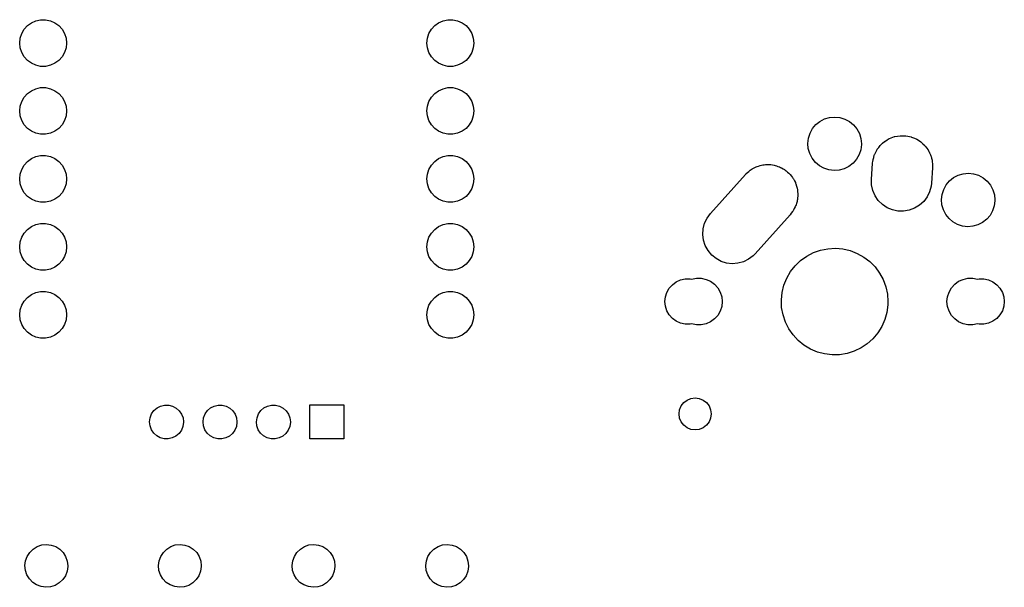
# Model space of a CAD drawing. Extents: x 124.3 to 210.2, y -114.7 to -26.3.
# Tile 4 of 7: x 129 to 165.8, y -70.2 to -49. Entities that reach past the tile are written whole.
import ezdxf

# ---------------------------------------------------------------- set-up
doc = ezdxf.new("R2010")
doc.units = 0
doc.layers.add('BLACK', color=7, linetype='CONTINUOUS')

msp = doc.modelspace()

# ---------------------------------------------------------------- linework, layer by layer
at = {"layer": 'BLACK', "linetype": 'CONTINUOUS'}
for p, q in [((129.442, -49.0751), (129.609, -49.0006)), ((129.609, -49.0006), (129.788, -48.9625)), ((129.788, -48.9625), (129.972, -48.9625)), ((129.972, -48.9625), (130.151, -49.0006)), ((130.151, -49.0006), (130.318, -49.0751)), ((144.682, -49.0751), (144.849, -49.0006)), ((144.849, -49.0006), (145.028, -48.9625)), ((145.028, -48.9625), (145.212, -48.9625)), ((145.212, -48.9625), (145.391, -49.0006)), ((145.391, -49.0006), (145.558, -49.0751)), ((129.079, -49.4776), (129.171, -49.3189)), ((129.171, -49.3189), (129.294, -49.1828)), ((129.294, -49.1828), (129.442, -49.0751)), ((130.318, -49.0751), (130.466, -49.1828)), ((130.466, -49.1828), (130.589, -49.3189)), ((130.589, -49.3189), (130.681, -49.4776)), ((144.319, -49.4776), (144.411, -49.3189)), ((144.411, -49.3189), (144.534, -49.1828)), ((144.534, -49.1828), (144.682, -49.0751)), ((145.558, -49.0751), (145.706, -49.1828)), ((145.706, -49.1828), (145.829, -49.3189)), ((145.829, -49.3189), (145.921, -49.4776)), ((129.004, -49.834), (129.023, -49.6518)), ((129.023, -49.6518), (129.079, -49.4776)), ((130.681, -49.4776), (130.737, -49.6518)), ((130.737, -49.6518), (130.756, -49.834)), ((144.244, -49.834), (144.263, -49.6518)), ((144.263, -49.6518), (144.319, -49.4776)), ((145.921, -49.4776), (145.977, -49.6518)), ((145.977, -49.6518), (145.996, -49.834)), ((129.023, -50.0162), (129.004, -49.834)), ((129.079, -50.1904), (129.023, -50.0162)), ((130.737, -50.0162), (130.681, -50.1904)), ((130.756, -49.834), (130.737, -50.0162)), ((144.263, -50.0162), (144.244, -49.834)), ((144.319, -50.1904), (144.263, -50.0162)), ((145.977, -50.0162), (145.921, -50.1904)), ((145.996, -49.834), (145.977, -50.0162)), ((129.171, -50.3491), (129.079, -50.1904)), ((129.294, -50.4852), (129.171, -50.3491)), ((130.589, -50.3491), (130.466, -50.4852)), ((130.681, -50.1904), (130.589, -50.3491)), ((144.411, -50.3491), (144.319, -50.1904)), ((144.534, -50.4852), (144.411, -50.3491)), ((145.829, -50.3491), (145.706, -50.4852)), ((145.921, -50.1904), (145.829, -50.3491)), ((129.442, -50.5929), (129.294, -50.4852)), ((129.609, -50.6674), (129.442, -50.5929)), ((129.788, -50.7055), (129.609, -50.6674)), ((129.972, -50.7055), (129.788, -50.7055)), ((130.151, -50.6674), (129.972, -50.7055)), ((130.318, -50.5929), (130.151, -50.6674)), ((130.466, -50.4852), (130.318, -50.5929)), ((144.682, -50.5929), (144.534, -50.4852)), ((144.849, -50.6674), (144.682, -50.5929)), ((145.028, -50.7055), (144.849, -50.6674)), ((145.212, -50.7055), (145.028, -50.7055)), ((145.391, -50.6674), (145.212, -50.7055)), ((145.558, -50.5929), (145.391, -50.6674)), ((145.706, -50.4852), (145.558, -50.5929)), ((129.442, -51.6151), (129.609, -51.5406)), ((129.609, -51.5406), (129.788, -51.5025)), ((129.788, -51.5025), (129.972, -51.5025)), ((129.972, -51.5025), (130.151, -51.5406)), ((130.151, -51.5406), (130.318, -51.6151)), ((144.682, -51.6151), (144.849, -51.5406)), ((144.849, -51.5406), (145.028, -51.5025)), ((145.028, -51.5025), (145.212, -51.5025)), ((145.212, -51.5025), (145.391, -51.5406)), ((145.391, -51.5406), (145.558, -51.6151)), ((129.079, -52.0176), (129.171, -51.8589)), ((129.171, -51.8589), (129.294, -51.7228)), ((129.294, -51.7228), (129.442, -51.6151)), ((130.318, -51.6151), (130.466, -51.7228)), ((130.466, -51.7228), (130.589, -51.8589)), ((130.589, -51.8589), (130.681, -52.0176)), ((144.319, -52.0176), (144.411, -51.8589)), ((144.411, -51.8589), (144.534, -51.7228)), ((144.534, -51.7228), (144.682, -51.6151)), ((145.558, -51.6151), (145.706, -51.7228)), ((145.706, -51.7228), (145.829, -51.8589)), ((145.829, -51.8589), (145.921, -52.0176)), ((129.004, -52.374), (129.023, -52.1918)), ((129.023, -52.1918), (129.079, -52.0176)), ((130.681, -52.0176), (130.737, -52.1918)), ((130.737, -52.1918), (130.756, -52.374)), ((144.244, -52.374), (144.263, -52.1918)), ((144.263, -52.1918), (144.319, -52.0176)), ((145.921, -52.0176), (145.977, -52.1918)), ((145.977, -52.1918), (145.996, -52.374)), ((129.023, -52.5562), (129.004, -52.374)), ((129.079, -52.7304), (129.023, -52.5562)), ((130.737, -52.5562), (130.681, -52.7304)), ((130.756, -52.374), (130.737, -52.5562)), ((144.263, -52.5562), (144.244, -52.374)), ((144.319, -52.7304), (144.263, -52.5562)), ((145.977, -52.5562), (145.921, -52.7304)), ((145.996, -52.374), (145.977, -52.5562)), ((158.952, -52.7632), (159.125, -52.6728)), ((159.125, -52.6728), (159.313, -52.6177)), ((159.313, -52.6177), (159.507, -52.6)), ((159.507, -52.6), (159.701, -52.6204)), ((159.701, -52.6204), (159.888, -52.6781)), ((159.888, -52.6781), (160.059, -52.771)), ((129.171, -52.8891), (129.079, -52.7304)), ((129.294, -53.0252), (129.171, -52.8891)), ((129.442, -53.1329), (129.294, -53.0252)), ((130.466, -53.0252), (130.318, -53.1329)), ((130.589, -52.8891), (130.466, -53.0252)), ((130.681, -52.7304), (130.589, -52.8891)), ((144.411, -52.8891), (144.319, -52.7304)), ((144.534, -53.0252), (144.411, -52.8891)), ((144.682, -53.1329), (144.534, -53.0252)), ((145.706, -53.0252), (145.558, -53.1329)), ((145.829, -52.8891), (145.706, -53.0252)), ((145.921, -52.7304), (145.829, -52.8891)), ((158.581, -53.2061), (158.675, -53.035)), ((158.675, -53.035), (158.8, -52.8855)), ((158.8, -52.8855), (158.952, -52.7632)), ((160.059, -52.771), (160.21, -52.8954)), ((160.21, -52.8954), (160.333, -53.0466)), ((160.333, -53.0466), (160.425, -53.2189)), ((129.609, -53.2074), (129.442, -53.1329)), ((129.788, -53.2455), (129.609, -53.2074)), ((129.972, -53.2455), (129.788, -53.2455)), ((130.151, -53.2074), (129.972, -53.2455)), ((130.318, -53.1329), (130.151, -53.2074)), ((144.849, -53.2074), (144.682, -53.1329)), ((145.028, -53.2455), (144.849, -53.2074)), ((145.212, -53.2455), (145.028, -53.2455)), ((145.391, -53.2074), (145.212, -53.2455)), ((145.558, -53.1329), (145.391, -53.2074)), ((158.5, -53.586), (158.522, -53.3921)), ((158.522, -53.3921), (158.581, -53.2061)), ((160.425, -53.2189), (160.481, -53.4058)), ((160.481, -53.4058), (160.5, -53.6)), ((161.468, -53.4566), (161.546, -53.4088)), ((161.546, -53.4088), (161.552, -53.4066)), ((161.552, -53.4066), (161.556, -53.4046)), ((161.556, -53.4046), (161.681, -53.3584)), ((161.681, -53.3584), (161.746, -53.3338)), ((161.746, -53.3338), (161.748, -53.3335)), ((161.748, -53.3335), (161.749, -53.3333)), ((161.749, -53.3333), (161.952, -53.2985)), ((161.952, -53.2985), (161.954, -53.2985)), ((161.954, -53.2985), (161.957, -53.298)), ((161.957, -53.298), (162.02, -53.2994)), ((162.02, -53.2994), (162.158, -53.3012)), ((162.158, -53.3012), (162.164, -53.3025)), ((162.164, -53.3025), (162.171, -53.3027)), ((162.171, -53.3027), (162.24, -53.3176)), ((162.24, -53.3176), (162.36, -53.3413)), ((162.36, -53.3413), (162.37, -53.3456)), ((162.37, -53.3456), (162.38, -53.3476)), ((162.38, -53.3476), (162.446, -53.3758)), ((162.446, -53.3758), (162.551, -53.4176)), ((162.551, -53.4176), (162.564, -53.4262)), ((162.564, -53.4262), (162.576, -53.4313)), ((158.516, -53.7805), (158.5, -53.586)), ((158.57, -53.9681), (158.516, -53.7805)), ((160.5, -53.6279), (160.475, -53.8215)), ((160.5, -53.6), (160.5, -53.6279)), ((161.096, -53.8073), (161.151, -53.7385)), ((161.151, -53.7385), (161.206, -53.6643)), ((161.206, -53.6643), (161.217, -53.6543)), ((161.217, -53.6543), (161.224, -53.6456)), ((161.224, -53.6456), (161.295, -53.5836)), ((161.295, -53.5836), (161.364, -53.5203)), ((161.364, -53.5203), (161.373, -53.5148)), ((161.373, -53.5148), (161.379, -53.5099)), ((161.379, -53.5099), (161.468, -53.4566)), ((162.576, -53.4313), (162.635, -53.4707)), ((162.635, -53.4707), (162.725, -53.5275)), ((162.725, -53.5275), (162.74, -53.5415)), ((162.74, -53.5415), (162.754, -53.5506)), ((162.754, -53.5506), (162.802, -53.5989)), ((162.802, -53.5989), (162.876, -53.6672)), ((162.876, -53.6672), (162.891, -53.6875)), ((162.891, -53.6875), (162.905, -53.7014)), ((162.905, -53.7014), (162.942, -53.7559)), ((162.942, -53.7559), (162.999, -53.8322)), ((129.294, -54.2628), (129.442, -54.1551)), ((129.442, -54.1551), (129.609, -54.0806)), ((129.609, -54.0806), (129.788, -54.0425)), ((129.788, -54.0425), (129.972, -54.0425)), ((129.972, -54.0425), (130.151, -54.0806)), ((130.151, -54.0806), (130.318, -54.1551)), ((130.318, -54.1551), (130.466, -54.2628)), ((144.534, -54.2628), (144.682, -54.1551)), ((144.682, -54.1551), (144.849, -54.0806)), ((144.849, -54.0806), (145.028, -54.0425)), ((145.028, -54.0425), (145.212, -54.0425)), ((145.212, -54.0425), (145.391, -54.0806)), ((145.391, -54.0806), (145.558, -54.1551)), ((145.558, -54.1551), (145.706, -54.2628)), ((158.659, -54.1417), (158.57, -53.9681)), ((158.781, -54.2947), (158.659, -54.1417)), ((160.414, -54.0067), (160.317, -54.1764)), ((160.475, -53.8215), (160.414, -54.0067)), ((160.94, -54.1861), (160.963, -54.1113)), ((160.963, -54.1113), (160.985, -54.0278)), ((160.985, -54.0278), (160.995, -54.007)), ((160.995, -54.007), (161.001, -53.9895)), ((161.001, -53.9895), (161.039, -53.9164)), ((161.039, -53.9164), (161.078, -53.8355)), ((161.078, -53.8355), (161.09, -53.8202)), ((161.09, -53.8202), (161.096, -53.8073)), ((162.999, -53.8322), (163.012, -53.8589)), ((163.012, -53.8589), (163.025, -53.878)), ((163.025, -53.878), (163.051, -53.9362)), ((163.051, -53.9362), (163.09, -54.0168)), ((163.09, -54.0168), (163.1, -54.0499)), ((163.1, -54.0499), (163.11, -54.0742)), ((163.11, -54.0742), (163.123, -54.1335)), ((163.123, -54.1335), (163.146, -54.215)), ((129.079, -54.5576), (129.171, -54.3989)), ((129.171, -54.3989), (129.294, -54.2628)), ((130.466, -54.2628), (130.589, -54.3989)), ((130.589, -54.3989), (130.681, -54.5576)), ((144.319, -54.5576), (144.411, -54.3989)), ((144.411, -54.3989), (144.534, -54.2628)), ((145.706, -54.2628), (145.829, -54.3989)), ((145.829, -54.3989), (145.921, -54.5576)), ((156.411, -54.5418), (156.462, -54.5165)), ((156.462, -54.5165), (156.516, -54.4846)), ((156.516, -54.4846), (156.561, -54.4678)), ((156.561, -54.4678), (156.602, -54.4476)), ((156.602, -54.4476), (156.654, -54.4334)), ((156.654, -54.4334), (156.709, -54.4133)), ((156.709, -54.4133), (156.761, -54.4044)), ((156.761, -54.4044), (156.809, -54.3914)), ((156.809, -54.3914), (156.859, -54.3876)), ((156.859, -54.3876), (156.912, -54.3785)), ((156.912, -54.3785), (156.969, -54.3792)), ((156.969, -54.3792), (157.022, -54.3752)), ((157.022, -54.3752), (157.068, -54.3805)), ((157.068, -54.3805), (157.118, -54.3812)), ((157.118, -54.3812), (157.178, -54.3931)), ((157.178, -54.3931), (157.234, -54.3996)), ((157.234, -54.3996), (157.275, -54.4124)), ((157.275, -54.4124), (157.32, -54.4213)), ((157.32, -54.4213), (157.381, -54.4457)), ((157.381, -54.4457), (157.438, -54.4637)), ((157.438, -54.4637), (157.472, -54.4822)), ((157.472, -54.4822), (157.511, -54.4976)), ((157.511, -54.4976), (157.57, -54.535)), ((158.929, -54.4211), (158.781, -54.2947)), ((159.1, -54.5164), (158.929, -54.4211)), ((159.285, -54.5767), (159.1, -54.5164)), ((160.036, -54.4443), (159.862, -54.5323)), ((160.19, -54.3242), (160.036, -54.4443)), ((160.317, -54.1764), (160.19, -54.3242)), ((160.878, -54.9235), (160.917, -54.3435)), ((160.917, -54.3435), (160.93, -54.2343)), ((160.93, -54.2343), (160.937, -54.208)), ((160.937, -54.208), (160.94, -54.1861)), ((163.162, -54.4965), (163.122, -55.0765)), ((163.146, -54.215), (163.15, -54.2537)), ((163.15, -54.2537), (163.156, -54.2829)), ((163.156, -54.2829), (163.158, -54.3408)), ((163.158, -54.3408), (163.165, -54.42)), ((163.163, -54.4789), (163.162, -54.4905)), ((163.162, -54.4905), (163.162, -54.4965)), ((163.165, -54.42), (163.163, -54.4789)), ((129.004, -54.914), (129.023, -54.7318)), ((129.023, -54.7318), (129.079, -54.5576)), ((130.681, -54.5576), (130.737, -54.7318)), ((130.737, -54.7318), (130.756, -54.914)), ((144.244, -54.914), (144.263, -54.7318)), ((144.263, -54.7318), (144.319, -54.5576)), ((145.921, -54.5576), (145.977, -54.7318)), ((145.977, -54.7318), (145.996, -54.914)), ((154.853, -56.2087), (156.163, -54.7487)), ((156.163, -54.7487), (156.178, -54.7332)), ((156.178, -54.7332), (156.184, -54.7256)), ((156.184, -54.7256), (156.195, -54.7155)), ((156.195, -54.7155), (156.24, -54.6706)), ((156.24, -54.6706), (156.289, -54.6338)), ((156.289, -54.6338), (156.339, -54.5899)), ((156.339, -54.5899), (156.377, -54.5671)), ((156.377, -54.5671), (156.411, -54.5418)), ((157.57, -54.535), (157.626, -54.5651)), ((157.626, -54.5651), (157.653, -54.5875)), ((157.653, -54.5875), (157.685, -54.6075)), ((157.685, -54.6075), (157.74, -54.6582)), ((157.74, -54.6582), (157.791, -54.7003)), ((157.791, -54.7003), (157.812, -54.7246)), ((157.812, -54.7246), (157.836, -54.7472)), ((157.836, -54.7472), (157.884, -54.8109)), ((157.884, -54.8109), (157.928, -54.8644)), ((157.928, -54.8644), (157.942, -54.8887)), ((157.942, -54.8887), (157.959, -54.9122)), ((159.479, -54.5998), (159.285, -54.5767)), ((159.674, -54.5848), (159.479, -54.5998)), ((159.862, -54.5323), (159.674, -54.5848)), ((163.8, -54.9855), (163.952, -54.8632)), ((163.952, -54.8632), (164.125, -54.7728)), ((164.125, -54.7728), (164.313, -54.7177)), ((164.313, -54.7177), (164.507, -54.7)), ((164.507, -54.7), (164.701, -54.7204)), ((164.701, -54.7204), (164.888, -54.7781)), ((164.888, -54.7781), (165.059, -54.871)), ((165.059, -54.871), (165.21, -54.9954)), ((129.023, -55.0962), (129.004, -54.914)), ((129.079, -55.2704), (129.023, -55.0962)), ((130.737, -55.0962), (130.681, -55.2704)), ((130.756, -54.914), (130.737, -55.0962)), ((144.263, -55.0962), (144.244, -54.914)), ((144.319, -55.2704), (144.263, -55.0962)), ((145.977, -55.0962), (145.921, -55.2704)), ((145.996, -54.914), (145.977, -55.0962)), ((157.959, -54.9122), (157.997, -54.9879)), ((157.997, -54.9879), (158.032, -55.0514)), ((158.032, -55.0514), (158.039, -55.0742)), ((158.039, -55.0742), (158.05, -55.0968)), ((158.05, -55.0968), (158.075, -55.1832)), ((158.075, -55.1832), (158.098, -55.2546)), ((158.098, -55.2546), (158.1, -55.2746)), ((160.883, -55.1371), (160.878, -54.9235)), ((160.929, -55.3458), (160.883, -55.1371)), ((163.11, -55.1857), (163.054, -55.3921)), ((163.122, -55.0765), (163.11, -55.1857)), ((163.581, -55.3061), (163.675, -55.135)), ((163.675, -55.135), (163.8, -54.9855)), ((165.21, -54.9954), (165.333, -55.1466)), ((165.333, -55.1466), (165.425, -55.3189)), ((129.171, -55.4291), (129.079, -55.2704)), ((129.294, -55.5652), (129.171, -55.4291)), ((129.442, -55.6729), (129.294, -55.5652)), ((130.466, -55.5652), (130.318, -55.6729)), ((130.589, -55.4291), (130.466, -55.5652)), ((130.681, -55.2704), (130.589, -55.4291)), ((144.411, -55.4291), (144.319, -55.2704)), ((144.534, -55.5652), (144.411, -55.4291)), ((144.682, -55.6729), (144.534, -55.5652)), ((145.706, -55.5652), (145.558, -55.6729)), ((145.829, -55.4291), (145.706, -55.5652)), ((145.921, -55.2704), (145.829, -55.4291)), ((158.1, -55.2746), (158.106, -55.295)), ((158.106, -55.295), (158.115, -55.3903)), ((158.114, -55.6219), (158.111, -55.6799)), ((158.123, -55.5589), (158.114, -55.6219)), ((158.115, -55.3903), (158.124, -55.4666)), ((158.124, -55.4666), (158.123, -55.4829)), ((158.123, -55.4829), (158.125, -55.5)), ((158.125, -55.5), (158.123, -55.5589)), ((161.014, -55.542), (160.929, -55.3458)), ((161.134, -55.7186), (161.014, -55.542)), ((162.961, -55.5845), (162.833, -55.7557)), ((163.054, -55.3921), (162.961, -55.5845)), ((163.5, -55.686), (163.522, -55.4921)), ((163.522, -55.4921), (163.581, -55.3061)), ((165.425, -55.3189), (165.481, -55.5058)), ((165.481, -55.5058), (165.5, -55.7)), ((129.609, -55.7474), (129.442, -55.6729)), ((129.788, -55.7855), (129.609, -55.7474)), ((129.972, -55.7855), (129.788, -55.7855)), ((130.151, -55.7474), (129.972, -55.7855)), ((130.318, -55.6729), (130.151, -55.7474)), ((144.849, -55.7474), (144.682, -55.6729)), ((145.028, -55.7855), (144.849, -55.7474)), ((145.212, -55.7855), (145.028, -55.7855)), ((145.391, -55.7474), (145.212, -55.7855)), ((145.558, -55.6729), (145.391, -55.7474)), ((158.028, -55.9576), (157.992, -56.0209)), ((158.04, -55.9201), (158.028, -55.9576)), ((158.056, -55.8866), (158.04, -55.9201)), ((158.072, -55.8271), (158.056, -55.8866)), ((158.094, -55.7626), (158.072, -55.8271)), ((158.1, -55.7194), (158.094, -55.7626)), ((158.111, -55.6799), (158.1, -55.7194)), ((161.286, -55.8693), (161.134, -55.7186)), ((161.463, -55.9887), (161.286, -55.8693)), ((161.66, -56.0723), (161.463, -55.9887)), ((162.675, -55.8996), (162.493, -56.0111)), ((162.833, -55.7557), (162.675, -55.8996)), ((163.516, -55.8805), (163.5, -55.686)), ((163.57, -56.0681), (163.516, -55.8805)), ((165.475, -55.9215), (165.414, -56.1067)), ((165.5, -55.7279), (165.475, -55.9215)), ((165.5, -55.7), (165.5, -55.7279)), ((154.726, -56.3806), (154.853, -56.2087)), ((157.837, -56.2513), (156.527, -57.7113)), ((157.878, -56.1966), (157.837, -56.2513)), ((157.927, -56.1372), (157.878, -56.1966)), ((157.944, -56.1063), (157.927, -56.1372)), ((157.964, -56.0794), (157.944, -56.1063)), ((157.992, -56.0209), (157.964, -56.0794)), ((161.869, -56.1173), (161.66, -56.0723)), ((162.082, -56.122), (161.869, -56.1173)), ((162.293, -56.0862), (162.082, -56.122)), ((162.493, -56.0111), (162.293, -56.0862)), ((163.659, -56.2417), (163.57, -56.0681)), ((163.781, -56.3947), (163.659, -56.2417)), ((165.317, -56.2764), (165.19, -56.4242)), ((165.414, -56.1067), (165.317, -56.2764)), ((129.294, -56.8028), (129.442, -56.6951)), ((129.442, -56.6951), (129.609, -56.6206)), ((129.609, -56.6206), (129.788, -56.5825)), ((129.788, -56.5825), (129.972, -56.5825)), ((129.972, -56.5825), (130.151, -56.6206)), ((130.151, -56.6206), (130.318, -56.6951)), ((130.318, -56.6951), (130.466, -56.8028)), ((144.534, -56.8028), (144.682, -56.6951)), ((144.682, -56.6951), (144.849, -56.6206)), ((144.849, -56.6206), (145.028, -56.5825)), ((145.028, -56.5825), (145.212, -56.5825)), ((145.212, -56.5825), (145.391, -56.6206)), ((145.391, -56.6206), (145.558, -56.6951)), ((145.558, -56.6951), (145.706, -56.8028)), ((154.579, -56.7801), (154.634, -56.5734)), ((154.634, -56.5734), (154.726, -56.3806)), ((163.929, -56.5211), (163.781, -56.3947)), ((164.1, -56.6164), (163.929, -56.5211)), ((164.285, -56.6767), (164.1, -56.6164)), ((164.479, -56.6998), (164.285, -56.6767)), ((164.674, -56.6848), (164.479, -56.6998)), ((164.862, -56.6323), (164.674, -56.6848)), ((165.036, -56.5443), (164.862, -56.6323)), ((165.19, -56.4242), (165.036, -56.5443)), ((129.023, -57.2718), (129.079, -57.0976)), ((129.079, -57.0976), (129.171, -56.9389)), ((129.171, -56.9389), (129.294, -56.8028)), ((130.466, -56.8028), (130.589, -56.9389)), ((130.589, -56.9389), (130.681, -57.0976)), ((130.681, -57.0976), (130.737, -57.2718)), ((144.263, -57.2718), (144.319, -57.0976)), ((144.319, -57.0976), (144.411, -56.9389)), ((144.411, -56.9389), (144.534, -56.8028)), ((145.706, -56.8028), (145.829, -56.9389)), ((145.829, -56.9389), (145.921, -57.0976)), ((145.921, -57.0976), (145.977, -57.2718)), ((154.565, -56.9934), (154.579, -56.7801)), ((154.592, -57.2054), (154.565, -56.9934)), ((129.004, -57.454), (129.023, -57.2718)), ((129.023, -57.6362), (129.004, -57.454)), ((130.737, -57.2718), (130.756, -57.454)), ((130.756, -57.454), (130.737, -57.6362)), ((144.244, -57.454), (144.263, -57.2718)), ((144.263, -57.6362), (144.244, -57.454)), ((145.977, -57.2718), (145.996, -57.454)), ((145.996, -57.454), (145.977, -57.6362)), ((154.658, -57.4086), (154.592, -57.2054)), ((154.762, -57.5956), (154.658, -57.4086)), ((129.079, -57.8104), (129.023, -57.6362)), ((129.171, -57.9691), (129.079, -57.8104)), ((130.681, -57.8104), (130.589, -57.9691)), ((130.737, -57.6362), (130.681, -57.8104)), ((144.319, -57.8104), (144.263, -57.6362)), ((144.411, -57.9691), (144.319, -57.8104)), ((145.921, -57.8104), (145.829, -57.9691)), ((145.977, -57.6362), (145.921, -57.8104)), ((154.899, -57.7597), (154.762, -57.5956)), ((155.064, -57.8949), (154.899, -57.7597)), ((156.45, -57.7894), (156.279, -57.9182)), ((156.527, -57.7113), (156.45, -57.7894)), ((158.229, -57.9637), (158.458, -57.7999)), ((158.458, -57.7999), (158.708, -57.6701)), ((158.708, -57.6701), (158.974, -57.5768)), ((158.974, -57.5768), (159.25, -57.5218)), ((159.25, -57.5218), (159.531, -57.5063)), ((159.531, -57.5063), (159.812, -57.5306)), ((159.812, -57.5306), (160.086, -57.5942)), ((160.086, -57.5942), (160.349, -57.6959)), ((160.349, -57.6959), (160.595, -57.8335)), ((160.595, -57.8335), (160.819, -58.0044)), ((129.294, -58.1052), (129.171, -57.9691)), ((129.442, -58.2129), (129.294, -58.1052)), ((129.609, -58.2874), (129.442, -58.2129)), ((130.318, -58.2129), (130.151, -58.2874)), ((130.466, -58.1052), (130.318, -58.2129)), ((130.589, -57.9691), (130.466, -58.1052)), ((144.534, -58.1052), (144.411, -57.9691)), ((144.682, -58.2129), (144.534, -58.1052)), ((144.849, -58.2874), (144.682, -58.2129)), ((145.558, -58.2129), (145.391, -58.2874)), ((145.706, -58.1052), (145.558, -58.2129)), ((145.829, -57.9691), (145.706, -58.1052)), ((155.252, -57.9963), (155.064, -57.8949)), ((155.456, -58.0604), (155.252, -57.9963)), ((155.668, -58.0848), (155.456, -58.0604)), ((155.881, -58.0686), (155.668, -58.0848)), ((156.088, -58.0124), (155.881, -58.0686)), ((156.279, -57.9182), (156.088, -58.0124)), ((157.851, -58.3793), (158.025, -58.1581)), ((158.025, -58.1581), (158.229, -57.9637)), ((160.819, -58.0044), (161.016, -58.2051)), ((161.016, -58.2051), (161.184, -58.4316)), ((129.788, -58.3255), (129.609, -58.2874)), ((129.972, -58.3255), (129.788, -58.3255)), ((130.151, -58.2874), (129.972, -58.3255)), ((145.028, -58.3255), (144.849, -58.2874)), ((145.212, -58.3255), (145.028, -58.3255)), ((145.391, -58.2874), (145.212, -58.3255)), ((157.709, -58.6228), (157.851, -58.3793)), ((161.184, -58.4316), (161.317, -58.6795)), ((153.312, -59.0004), (153.431, -58.8683)), ((153.431, -58.8683), (153.575, -58.7639)), ((153.575, -58.7639), (153.737, -58.6916)), ((153.737, -58.6916), (153.911, -58.6547)), ((153.911, -58.6547), (154.089, -58.6547)), ((154.089, -58.6547), (154.15, -58.6677)), ((154.15, -58.6677), (154.329, -58.6298)), ((154.329, -58.6298), (154.511, -58.6298)), ((154.511, -58.6298), (154.69, -58.6678)), ((154.69, -58.6678), (154.857, -58.7422)), ((154.857, -58.7422), (155.005, -58.8497)), ((155.005, -58.8497), (155.128, -58.9857)), ((157.536, -59.1572), (157.604, -58.8839)), ((157.604, -58.8839), (157.709, -58.6228)), ((161.317, -58.6795), (161.415, -58.9437)), ((161.415, -58.9437), (161.474, -59.2191)), ((163.872, -58.9857), (163.995, -58.8497)), ((163.995, -58.8497), (164.142, -58.7422)), ((164.142, -58.7422), (164.31, -58.6678)), ((164.31, -58.6678), (164.489, -58.6298)), ((164.489, -58.6298), (164.671, -58.6298)), ((164.671, -58.6298), (164.85, -58.6677)), ((164.85, -58.6677), (164.911, -58.6547)), ((164.911, -58.6547), (165.089, -58.6547)), ((165.089, -58.6547), (165.263, -58.6916)), ((165.263, -58.6916), (165.425, -58.7639)), ((165.425, -58.7639), (165.569, -58.8683)), ((165.569, -58.8683), (165.688, -59.0004)), ((129.294, -59.3428), (129.442, -59.2351)), ((129.442, -59.2351), (129.609, -59.1606)), ((129.609, -59.1606), (129.788, -59.1225)), ((129.788, -59.1225), (129.972, -59.1225)), ((129.972, -59.1225), (130.151, -59.1606)), ((130.151, -59.1606), (130.318, -59.2351)), ((130.318, -59.2351), (130.466, -59.3428)), ((144.534, -59.3428), (144.682, -59.2351)), ((144.682, -59.2351), (144.849, -59.1606)), ((144.849, -59.1606), (145.028, -59.1225)), ((145.028, -59.1225), (145.212, -59.1225)), ((145.212, -59.1225), (145.391, -59.1606)), ((145.391, -59.1606), (145.558, -59.2351)), ((145.558, -59.2351), (145.706, -59.3428)), ((153.169, -59.3233), (153.223, -59.1543)), ((153.223, -59.1543), (153.312, -59.0004)), ((155.128, -58.9857), (155.219, -59.1441)), ((155.219, -59.1441), (155.276, -59.3181)), ((155.276, -59.3181), (155.295, -59.5)), ((157.507, -59.4374), (157.536, -59.1572)), ((161.474, -59.2191), (161.494, -59.5)), ((163.705, -59.5), (163.724, -59.3181)), ((163.724, -59.3181), (163.781, -59.1441)), ((163.781, -59.1441), (163.872, -58.9857)), ((165.688, -59.0004), (165.777, -59.1543)), ((165.777, -59.1543), (165.831, -59.3233)), ((129.023, -59.8118), (129.079, -59.6376)), ((129.079, -59.6376), (129.171, -59.4789)), ((129.171, -59.4789), (129.294, -59.3428)), ((130.466, -59.3428), (130.589, -59.4789)), ((130.589, -59.4789), (130.681, -59.6376)), ((130.681, -59.6376), (130.737, -59.8118)), ((144.263, -59.8118), (144.319, -59.6376)), ((144.319, -59.6376), (144.411, -59.4789)), ((144.411, -59.4789), (144.534, -59.3428)), ((145.706, -59.3428), (145.829, -59.4789)), ((145.829, -59.4789), (145.921, -59.6376)), ((145.921, -59.6376), (145.977, -59.8118)), ((153.15, -59.5), (153.169, -59.3233)), ((153.169, -59.6767), (153.15, -59.5)), ((153.223, -59.8457), (153.169, -59.6767)), ((155.276, -59.6819), (155.219, -59.8559)), ((155.295, -59.5), (155.276, -59.6819)), ((157.518, -59.7188), (157.507, -59.4374)), ((161.49, -59.6252), (161.452, -59.9043)), ((161.494, -59.5), (161.49, -59.6252)), ((163.724, -59.6819), (163.705, -59.5)), ((163.781, -59.8559), (163.724, -59.6819)), ((165.831, -59.6767), (165.777, -59.8457)), ((165.831, -59.3233), (165.85, -59.5)), ((165.85, -59.5), (165.831, -59.6767)), ((129.004, -59.994), (129.023, -59.8118)), ((129.023, -60.1762), (129.004, -59.994)), ((130.737, -59.8118), (130.756, -59.994)), ((130.756, -59.994), (130.737, -60.1762)), ((144.244, -59.994), (144.263, -59.8118)), ((144.263, -60.1762), (144.244, -59.994)), ((145.977, -59.8118), (145.996, -59.994)), ((145.996, -59.994), (145.977, -60.1762)), ((153.312, -59.9996), (153.223, -59.8457)), ((153.431, -60.1317), (153.312, -59.9996)), ((155.128, -60.0143), (155.005, -60.1503)), ((155.219, -59.8559), (155.128, -60.0143)), ((157.569, -59.9959), (157.518, -59.7188)), ((157.658, -60.263), (157.569, -59.9959)), ((161.452, -59.9043), (161.376, -60.1754)), ((163.872, -60.0143), (163.781, -59.8559)), ((163.995, -60.1503), (163.872, -60.0143)), ((165.688, -59.9996), (165.569, -60.1317)), ((165.777, -59.8457), (165.688, -59.9996)), ((129.079, -60.3504), (129.023, -60.1762)), ((129.171, -60.5091), (129.079, -60.3504)), ((130.681, -60.3504), (130.589, -60.5091)), ((130.737, -60.1762), (130.681, -60.3504)), ((144.319, -60.3504), (144.263, -60.1762)), ((144.411, -60.5091), (144.319, -60.3504)), ((145.921, -60.3504), (145.829, -60.5091)), ((145.977, -60.1762), (145.921, -60.3504)), ((153.575, -60.2361), (153.431, -60.1317)), ((153.737, -60.3084), (153.575, -60.2361)), ((153.911, -60.3453), (153.737, -60.3084)), ((154.089, -60.3453), (153.911, -60.3453)), ((154.15, -60.3323), (154.089, -60.3453)), ((154.329, -60.3702), (154.15, -60.3323)), ((154.511, -60.3702), (154.329, -60.3702)), ((154.69, -60.3322), (154.511, -60.3702)), ((154.857, -60.2578), (154.69, -60.3322)), ((155.005, -60.1503), (154.857, -60.2578)), ((157.784, -60.515), (157.658, -60.263)), ((161.376, -60.1754), (161.262, -60.433)), ((164.142, -60.2578), (163.995, -60.1503)), ((164.31, -60.3322), (164.142, -60.2578)), ((164.489, -60.3702), (164.31, -60.3322)), ((164.671, -60.3702), (164.489, -60.3702)), ((164.85, -60.3323), (164.671, -60.3702)), ((164.911, -60.3453), (164.85, -60.3323)), ((165.089, -60.3453), (164.911, -60.3453)), ((165.263, -60.3084), (165.089, -60.3453)), ((165.425, -60.2361), (165.263, -60.3084)), ((165.569, -60.1317), (165.425, -60.2361)), ((129.294, -60.6452), (129.171, -60.5091)), ((129.442, -60.7529), (129.294, -60.6452)), ((129.609, -60.8274), (129.442, -60.7529)), ((130.318, -60.7529), (130.151, -60.8274)), ((130.466, -60.6452), (130.318, -60.7529)), ((130.589, -60.5091), (130.466, -60.6452)), ((144.534, -60.6452), (144.411, -60.5091)), ((144.682, -60.7529), (144.534, -60.6452)), ((144.849, -60.8274), (144.682, -60.7529)), ((145.558, -60.7529), (145.391, -60.8274)), ((145.706, -60.6452), (145.558, -60.7529)), ((145.829, -60.5091), (145.706, -60.6452)), ((157.944, -60.7467), (157.784, -60.515)), ((158.135, -60.9535), (157.944, -60.7467)), ((161.113, -60.672), (160.932, -60.8876)), ((161.262, -60.433), (161.113, -60.672)), ((129.788, -60.8655), (129.609, -60.8274)), ((129.972, -60.8655), (129.788, -60.8655)), ((130.151, -60.8274), (129.972, -60.8655)), ((145.028, -60.8655), (144.849, -60.8274)), ((145.212, -60.8655), (145.028, -60.8655)), ((145.391, -60.8274), (145.212, -60.8655)), ((158.353, -61.1313), (158.135, -60.9535)), ((158.595, -61.2766), (158.353, -61.1313)), ((160.722, -61.0755), (160.488, -61.232)), ((160.932, -60.8876), (160.722, -61.0755)), ((158.854, -61.3864), (158.595, -61.2766)), ((159.126, -61.4586), (158.854, -61.3864)), ((159.406, -61.4917), (159.126, -61.4586)), ((159.688, -61.4851), (159.406, -61.4917)), ((159.965, -61.4388), (159.688, -61.4851)), ((160.234, -61.3539), (159.965, -61.4388)), ((160.488, -61.232), (160.234, -61.3539)), ((134.279, -63.4048), (134.427, -63.3692)), ((134.427, -63.3692), (134.58, -63.37)), ((134.58, -63.37), (134.728, -63.4072)), ((136.279, -63.4048), (136.427, -63.3692)), ((136.427, -63.3692), (136.58, -63.37)), ((136.58, -63.37), (136.728, -63.4072)), ((138.279, -63.4048), (138.427, -63.3692)), ((138.427, -63.3692), (138.58, -63.37)), ((138.58, -63.37), (138.728, -63.4072)), ((139.865, -64.635), (139.865, -63.365)), ((139.865, -63.365), (141.135, -63.365)), ((141.135, -63.365), (141.135, -64.635)), ((153.76, -63.4), (153.856, -63.2757)), ((153.856, -63.2757), (153.98, -63.1804)), ((153.98, -63.1804), (154.125, -63.1204)), ((154.125, -63.1204), (154.28, -63.1)), ((154.28, -63.1), (154.435, -63.1204)), ((154.435, -63.1204), (154.58, -63.1804)), ((154.58, -63.1804), (154.704, -63.2757)), ((154.704, -63.2757), (154.8, -63.4)), ((133.885, -63.8421), (133.94, -63.6999)), ((133.94, -63.6999), (134.028, -63.5751)), ((134.028, -63.5751), (134.143, -63.4748)), ((134.143, -63.4748), (134.279, -63.4048)), ((134.728, -63.4072), (134.862, -63.4786)), ((134.862, -63.4786), (134.976, -63.5801)), ((134.976, -63.5801), (135.063, -63.7058)), ((135.063, -63.7058), (135.117, -63.8485)), ((135.885, -63.8421), (135.94, -63.6999)), ((135.94, -63.6999), (136.028, -63.5751)), ((136.028, -63.5751), (136.143, -63.4748)), ((136.143, -63.4748), (136.279, -63.4048)), ((136.728, -63.4072), (136.862, -63.4786)), ((136.862, -63.4786), (136.976, -63.5801)), ((136.976, -63.5801), (137.063, -63.7058)), ((137.063, -63.7058), (137.117, -63.8485)), ((137.885, -63.8421), (137.94, -63.6999)), ((137.94, -63.6999), (138.028, -63.5751)), ((138.028, -63.5751), (138.143, -63.4748)), ((138.143, -63.4748), (138.279, -63.4048)), ((138.728, -63.4072), (138.862, -63.4786)), ((138.862, -63.4786), (138.976, -63.5801)), ((138.976, -63.5801), (139.063, -63.7058)), ((139.063, -63.7058), (139.117, -63.8485)), ((153.68, -63.7), (153.7, -63.5447)), ((153.7, -63.8553), (153.68, -63.7)), ((153.7, -63.5447), (153.76, -63.4)), ((154.8, -63.4), (154.86, -63.5447)), ((154.86, -63.5447), (154.88, -63.7)), ((154.88, -63.7), (154.86, -63.8553)), ((133.865, -63.9933), (133.885, -63.8421)), ((133.882, -64.145), (133.865, -63.9933)), ((135.135, -64.0133), (135.113, -64.1643)), ((135.117, -63.8485), (135.135, -64)), ((135.135, -64), (135.135, -64.0133)), ((135.865, -63.9933), (135.885, -63.8421)), ((135.882, -64.145), (135.865, -63.9933)), ((137.135, -64.0133), (137.113, -64.1643)), ((137.117, -63.8485), (137.135, -64)), ((137.135, -64), (137.135, -64.0133)), ((137.865, -63.9933), (137.885, -63.8421)), ((137.882, -64.145), (137.865, -63.9933)), ((139.135, -64.0133), (139.113, -64.1643)), ((139.117, -63.8485), (139.135, -64)), ((139.135, -64), (139.135, -64.0133)), ((153.76, -64), (153.7, -63.8553)), ((153.856, -64.1243), (153.76, -64)), ((154.8, -64), (154.704, -64.1243)), ((154.86, -63.8553), (154.8, -64)), ((133.934, -64.2883), (133.882, -64.145)), ((134.019, -64.4149), (133.934, -64.2883)), ((134.132, -64.5176), (134.019, -64.4149)), ((134.967, -64.4298), (134.851, -64.5289)), ((135.056, -64.3059), (134.967, -64.4298)), ((135.113, -64.1643), (135.056, -64.3059)), ((135.934, -64.2883), (135.882, -64.145)), ((136.019, -64.4149), (135.934, -64.2883)), ((136.132, -64.5176), (136.019, -64.4149)), ((136.967, -64.4298), (136.851, -64.5289)), ((137.056, -64.3059), (136.967, -64.4298)), ((137.113, -64.1643), (137.056, -64.3059)), ((137.934, -64.2883), (137.882, -64.145)), ((138.019, -64.4149), (137.934, -64.2883)), ((138.132, -64.5176), (138.019, -64.4149)), ((138.967, -64.4298), (138.851, -64.5289)), ((139.056, -64.3059), (138.967, -64.4298)), ((139.113, -64.1643), (139.056, -64.3059)), ((153.98, -64.2196), (153.856, -64.1243)), ((154.125, -64.2796), (153.98, -64.2196)), ((154.28, -64.3), (154.125, -64.2796)), ((154.435, -64.2796), (154.28, -64.3)), ((154.58, -64.2196), (154.435, -64.2796)), ((154.704, -64.1243), (154.58, -64.2196)), ((134.266, -64.5904), (134.132, -64.5176)), ((134.414, -64.6291), (134.266, -64.5904)), ((134.566, -64.6315), (134.414, -64.6291)), ((134.715, -64.5975), (134.566, -64.6315)), ((134.851, -64.5289), (134.715, -64.5975)), ((136.266, -64.5904), (136.132, -64.5176)), ((136.414, -64.6291), (136.266, -64.5904)), ((136.566, -64.6315), (136.414, -64.6291)), ((136.715, -64.5975), (136.566, -64.6315)), ((136.851, -64.5289), (136.715, -64.5975)), ((138.266, -64.5904), (138.132, -64.5176)), ((138.414, -64.6291), (138.266, -64.5904)), ((138.566, -64.6315), (138.414, -64.6291)), ((138.715, -64.5975), (138.566, -64.6315)), ((138.851, -64.5289), (138.715, -64.5975)), ((141.135, -64.635), (139.865, -64.635)), ((129.283, -69.0243), (129.38, -68.8744)), ((129.38, -68.8744), (129.507, -68.7496)), ((129.507, -68.7496), (129.659, -68.6561)), ((129.659, -68.6561), (129.828, -68.5987)), ((129.828, -68.5987), (130.006, -68.58)), ((130.006, -68.58), (130.183, -68.6011)), ((130.183, -68.6011), (130.351, -68.661)), ((130.351, -68.661), (130.501, -68.7565)), ((130.501, -68.7565), (130.627, -68.8831)), ((130.627, -68.8831), (130.721, -69.0343)), ((134.283, -69.0243), (134.38, -68.8744)), ((134.38, -68.8744), (134.507, -68.7496)), ((134.507, -68.7496), (134.659, -68.6561)), ((134.659, -68.6561), (134.828, -68.5987)), ((134.828, -68.5987), (135.006, -68.58)), ((135.006, -68.58), (135.183, -68.6011)), ((135.183, -68.6011), (135.351, -68.661)), ((135.351, -68.661), (135.501, -68.7565)), ((135.501, -68.7565), (135.627, -68.8831)), ((135.627, -68.8831), (135.721, -69.0343)), ((139.283, -69.0243), (139.38, -68.8744)), ((139.38, -68.8744), (139.507, -68.7496)), ((139.507, -68.7496), (139.659, -68.6561)), ((139.659, -68.6561), (139.828, -68.5987)), ((139.828, -68.5987), (140.006, -68.58)), ((140.006, -68.58), (140.183, -68.6011)), ((140.183, -68.6011), (140.351, -68.661)), ((140.351, -68.661), (140.501, -68.7565)), ((140.501, -68.7565), (140.627, -68.8831)), ((140.627, -68.8831), (140.721, -69.0343)), ((144.283, -69.0243), (144.38, -68.8744)), ((144.38, -68.8744), (144.507, -68.7496)), ((144.507, -68.7496), (144.659, -68.6561)), ((144.659, -68.6561), (144.828, -68.5987)), ((144.828, -68.5987), (145.006, -68.58)), ((145.006, -68.58), (145.183, -68.6011)), ((145.183, -68.6011), (145.351, -68.661)), ((145.351, -68.661), (145.501, -68.7565)), ((145.501, -68.7565), (145.627, -68.8831)), ((145.627, -68.8831), (145.721, -69.0343)), ((129.2, -69.3688), (129.222, -69.1919)), ((129.222, -69.1919), (129.283, -69.0243)), ((130.721, -69.0343), (130.78, -69.2028)), ((130.78, -69.2028), (130.8, -69.38)), ((134.2, -69.3688), (134.222, -69.1919)), ((134.222, -69.1919), (134.283, -69.0243)), ((135.721, -69.0343), (135.78, -69.2028)), ((135.78, -69.2028), (135.8, -69.38)), ((139.2, -69.3688), (139.222, -69.1919)), ((139.222, -69.1919), (139.283, -69.0243)), ((140.721, -69.0343), (140.78, -69.2028)), ((140.78, -69.2028), (140.8, -69.38)), ((144.2, -69.3688), (144.222, -69.1919)), ((144.222, -69.1919), (144.283, -69.0243)), ((145.721, -69.0343), (145.78, -69.2028)), ((145.78, -69.2028), (145.8, -69.38)), ((129.217, -69.5463), (129.2, -69.3688)), ((129.274, -69.7156), (129.217, -69.5463)), ((130.775, -69.579), (130.712, -69.7457)), ((130.8, -69.4023), (130.775, -69.579)), ((130.8, -69.38), (130.8, -69.4023)), ((134.217, -69.5463), (134.2, -69.3688)), ((134.274, -69.7156), (134.217, -69.5463)), ((135.775, -69.579), (135.712, -69.7457)), ((135.8, -69.4023), (135.775, -69.579)), ((135.8, -69.38), (135.8, -69.4023)), ((139.217, -69.5463), (139.2, -69.3688)), ((139.274, -69.7156), (139.217, -69.5463)), ((140.775, -69.579), (140.712, -69.7457)), ((140.8, -69.4023), (140.775, -69.579)), ((140.8, -69.38), (140.8, -69.4023)), ((144.217, -69.5463), (144.2, -69.3688)), ((144.274, -69.7156), (144.217, -69.5463)), ((145.775, -69.579), (145.712, -69.7457)), ((145.8, -69.4023), (145.775, -69.579)), ((145.8, -69.38), (145.8, -69.4023)), ((129.366, -69.8681), (129.274, -69.7156)), ((129.49, -69.9964), (129.366, -69.8681)), ((129.639, -70.0941), (129.49, -69.9964)), ((130.613, -69.8942), (130.484, -70.0172)), ((130.712, -69.7457), (130.613, -69.8942)), ((134.366, -69.8681), (134.274, -69.7156)), ((134.49, -69.9964), (134.366, -69.8681)), ((134.639, -70.0941), (134.49, -69.9964)), ((135.613, -69.8942), (135.484, -70.0172)), ((135.712, -69.7457), (135.613, -69.8942)), ((139.366, -69.8681), (139.274, -69.7156)), ((139.49, -69.9964), (139.366, -69.8681)), ((139.639, -70.0941), (139.49, -69.9964)), ((140.613, -69.8942), (140.484, -70.0172)), ((140.712, -69.7457), (140.613, -69.8942)), ((144.366, -69.8681), (144.274, -69.7156)), ((144.49, -69.9964), (144.366, -69.8681)), ((144.639, -70.0941), (144.49, -69.9964)), ((145.613, -69.8942), (145.484, -70.0172)), ((145.712, -69.7457), (145.613, -69.8942)), ((129.806, -70.1562), (129.639, -70.0941)), ((129.983, -70.1798), (129.806, -70.1562)), ((130.161, -70.1637), (129.983, -70.1798)), ((130.33, -70.1085), (130.161, -70.1637)), ((130.484, -70.0172), (130.33, -70.1085)), ((134.806, -70.1562), (134.639, -70.0941)), ((134.983, -70.1798), (134.806, -70.1562)), ((135.161, -70.1637), (134.983, -70.1798)), ((135.33, -70.1085), (135.161, -70.1637)), ((135.484, -70.0172), (135.33, -70.1085)), ((139.806, -70.1562), (139.639, -70.0941)), ((139.983, -70.1798), (139.806, -70.1562)), ((140.161, -70.1637), (139.983, -70.1798)), ((140.33, -70.1085), (140.161, -70.1637)), ((140.484, -70.0172), (140.33, -70.1085)), ((144.806, -70.1562), (144.639, -70.0941)), ((144.983, -70.1798), (144.806, -70.1562)), ((145.161, -70.1637), (144.983, -70.1798)), ((145.33, -70.1085), (145.161, -70.1637)), ((145.484, -70.0172), (145.33, -70.1085))]:
    msp.add_line(p, q, dxfattribs=at)

doc.saveas('drawing.dxf')
